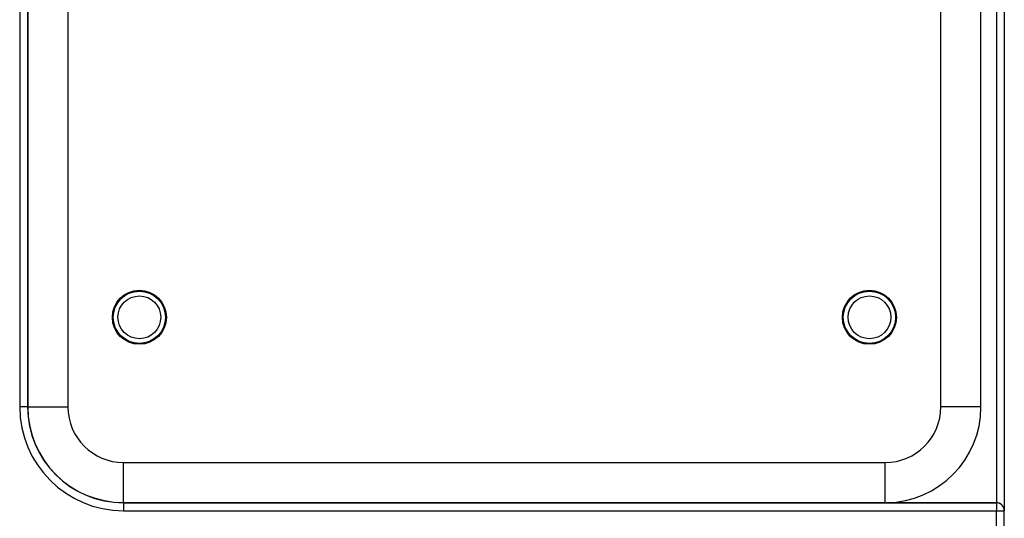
# Model space of a CAD drawing. Header units: inches. Extents: x -14 to 103, y 36 to 194.
# Tile 9 of 12: x 53 to 102, y 120 to 145. Entities that reach past the tile are written whole.
import ezdxf

# ---------------------------------------------------------------- set-up
doc = ezdxf.new("R2010")
doc.units = ezdxf.units.IN
doc.header["$MEASUREMENT"] = 0

# ---------------------------------------------------------------- blocks, each defined once
blk = doc.blocks.new('block 139')
at = {"color": 7, "lineweight": 25}
blk.add_lwpolyline([(53.138, 193.086), (53.138, 125.326)], dxfattribs=at)
blk = doc.blocks.new('block 140')
at = {"color": 7, "lineweight": 25}
blk.add_lwpolyline([(53.138, 125.326), (52.738, 125.326)], dxfattribs=at)
blk = doc.blocks.new('block 141')
at = {"color": 7, "lineweight": 25}
blk.add_lwpolyline([(52.738, 193.086), (52.738, 125.326)], dxfattribs=at)
blk = doc.blocks.new('block 159')
at = {"color": 7, "lineweight": 25}
blk.add_open_spline([(53.138, 125.326), (53.138, 122.657), (55.301, 120.494), (57.97, 120.494)], degree=3, dxfattribs=at)
blk = doc.blocks.new('block 160')
at = {"color": 7, "lineweight": 25}
blk.add_lwpolyline([(57.97, 120.494), (57.97, 120.094)], dxfattribs=at)
blk = doc.blocks.new('block 161')
at = {"color": 7, "lineweight": 25}
blk.add_open_spline([(52.738, 125.326), (52.738, 122.436), (55.08, 120.094), (57.97, 120.094)], degree=3, dxfattribs=at)
blk = doc.blocks.new('block 175')
at = {"color": 7, "lineweight": 25}
blk.add_lwpolyline([(57.97, 120.094), (101.97, 120.094)], dxfattribs=at)
blk = doc.blocks.new('block 176')
at = {"color": 7, "lineweight": 25}
blk.add_lwpolyline([(57.97, 120.494), (101.97, 120.494)], dxfattribs=at)
blk = doc.blocks.new('block 177')
at = {"color": 7, "lineweight": 25}
blk.add_lwpolyline([(101.97, 120.494), (101.97, 120.094)], dxfattribs=at)
blk = doc.blocks.new('block 194')
at = {"color": 7, "lineweight": 25}
blk.add_lwpolyline([(101.97, 119.326), (101.97, 120.094)], dxfattribs=at)
blk = doc.blocks.new('block 198')
at = {"color": 7, "lineweight": 25}
blk.add_lwpolyline([(101.97, 120.094), (102.37, 120.094)], dxfattribs=at)
blk = doc.blocks.new('block 199')
at = {"color": 7, "lineweight": 25}
blk.add_open_spline([(102.37, 120.094), (102.37, 120.314), (102.191, 120.494), (101.97, 120.494)], degree=3, dxfattribs=at)
blk = doc.blocks.new('block 200')
at = {"color": 7, "lineweight": 25}
blk.add_lwpolyline([(102.37, 119.322), (102.37, 120.094)], dxfattribs=at)
blk = doc.blocks.new('block 231')
at = {"color": 7, "lineweight": 25}
blk.add_lwpolyline([(53.146, 184.926), (53.146, 125.326)], dxfattribs=at)
blk = doc.blocks.new('block 232')
at = {"color": 7, "lineweight": 25}
blk.add_lwpolyline([(53.138, 125.326), (53.146, 125.326)], dxfattribs=at)
blk = doc.blocks.new('block 233')
at = {"color": 7, "lineweight": 25}
blk.add_lwpolyline([(57.97, 120.494), (57.97, 120.502)], dxfattribs=at)
blk = doc.blocks.new('block 234')
at = {"color": 7, "lineweight": 25}
blk.add_lwpolyline([(57.97, 120.502), (96.37, 120.502)], dxfattribs=at)
blk = doc.blocks.new('block 235')
at = {"color": 7, "lineweight": 25}
blk.add_lwpolyline([(96.424, 120.502), (101.97, 120.502)], dxfattribs=at)
blk = doc.blocks.new('block 236')
at = {"color": 7, "lineweight": 25}
blk.add_lwpolyline([(101.97, 120.502), (101.97, 120.494)], dxfattribs=at)
blk = doc.blocks.new('block 237')
at = {"color": 7, "lineweight": 25}
blk.add_open_spline([(53.146, 125.326), (53.146, 122.662), (55.306, 120.502), (57.97, 120.502)], degree=3, dxfattribs=at)
blk = doc.blocks.new('block 238')
at = {"color": 7, "lineweight": 25}
blk.add_lwpolyline([(102.37, 120.109), (102.37, 120.094)], dxfattribs=at)
blk = doc.blocks.new('block 239')
at = {"color": 7, "lineweight": 25}
blk.add_open_spline([(102.37, 120.109), (102.37, 120.326), (102.191, 120.502), (101.97, 120.502)], degree=3, dxfattribs=at)
blk = doc.blocks.new('block 256')
at = {"color": 7, "lineweight": 25}
blk.add_lwpolyline([(57.97, 120.502), (57.97, 122.526)], dxfattribs=at)
blk = doc.blocks.new('block 257')
at = {"color": 7, "lineweight": 25}
blk.add_lwpolyline([(57.97, 122.526), (96.37, 122.526)], dxfattribs=at)
blk = doc.blocks.new('block 258')
at = {"color": 7, "lineweight": 25}
blk.add_lwpolyline([(96.37, 120.502), (96.37, 122.526)], dxfattribs=at)
blk = doc.blocks.new('block 259')
at = {"color": 7, "lineweight": 25}
blk.add_lwpolyline([(101.97, 193.326), (101.97, 120.502)], dxfattribs=at)
blk = doc.blocks.new('block 260')
at = {"color": 7, "lineweight": 25}
blk.add_open_spline([(96.424, 120.502), (99.067, 120.532), (101.194, 122.683), (101.194, 125.326)], degree=3, dxfattribs=at)
blk = doc.blocks.new('block 261')
at = {"color": 7, "lineweight": 25}
blk.add_lwpolyline([(101.194, 125.326), (101.194, 184.926)], dxfattribs=at)
blk = doc.blocks.new('block 266')
at = {"color": 7, "lineweight": 25}
blk.add_open_spline([(96.37, 122.526), (97.917, 122.526), (99.17, 123.78), (99.17, 125.326)], degree=3, dxfattribs=at)
blk = doc.blocks.new('block 267')
at = {"color": 7, "lineweight": 25}
blk.add_lwpolyline([(101.194, 125.326), (100.061, 125.326), (99.17, 125.326)], dxfattribs=at)
blk = doc.blocks.new('block 271')
at = {"color": 7, "lineweight": 25}
blk.add_lwpolyline([(55.17, 184.926), (55.17, 125.326)], dxfattribs=at)
blk = doc.blocks.new('block 272')
at = {"color": 7, "lineweight": 25}
blk.add_lwpolyline([(53.146, 125.326), (55.17, 125.326)], dxfattribs=at)
blk = doc.blocks.new('block 277')
at = {"color": 7, "lineweight": 25}
blk.add_open_spline([(96.648, 129.846), (96.648, 130.441), (96.165, 130.924), (95.57, 130.924), (94.975, 130.924), (94.492, 130.441), (94.492, 129.846), (94.492, 129.25), (94.975, 128.768), (95.57, 128.768), (96.165, 128.768), (96.648, 129.25), (96.648, 129.846), (96.648, 129.846), (96.648, 129.846), (96.648, 129.846)], degree=3, knots=[0, 0, 0, 0, 1, 1, 1, 2, 2, 2, 3, 3, 3, 4, 4, 4, 5, 5, 5, 5], dxfattribs=at)
blk = doc.blocks.new('block 278')
at = {"color": 7, "lineweight": 25}
blk.add_open_spline([(59.848, 129.846), (59.848, 130.441), (59.365, 130.924), (58.77, 130.924), (58.175, 130.924), (57.692, 130.441), (57.692, 129.846), (57.692, 129.25), (58.175, 128.768), (58.77, 128.768), (59.365, 128.768), (59.848, 129.25), (59.848, 129.846), (59.848, 129.846), (59.848, 129.846), (59.848, 129.846)], degree=3, knots=[0, 0, 0, 0, 1, 1, 1, 2, 2, 2, 3, 3, 3, 4, 4, 4, 5, 5, 5, 5], dxfattribs=at)
blk = doc.blocks.new('block 279')
at = {"color": 7, "lineweight": 25}
blk.add_open_spline([(60.088, 129.846), (60.088, 130.574), (59.498, 131.163), (58.77, 131.163), (58.042, 131.163), (57.452, 130.574), (57.452, 129.846), (57.452, 129.118), (58.042, 128.528), (58.77, 128.528), (59.498, 128.528), (60.088, 129.118), (60.088, 129.846), (60.088, 129.846), (60.088, 129.846), (60.088, 129.846)], degree=3, knots=[0, 0, 0, 0, 1, 1, 1, 2, 2, 2, 3, 3, 3, 4, 4, 4, 5, 5, 5, 5], dxfattribs=at)
blk = doc.blocks.new('block 287')
at = {"color": 7, "lineweight": 25}
blk.add_open_spline([(96.888, 129.846), (96.888, 130.574), (96.298, 131.163), (95.57, 131.163), (94.842, 131.163), (94.252, 130.574), (94.252, 129.846), (94.252, 129.118), (94.842, 128.528), (95.57, 128.528), (96.298, 128.528), (96.888, 129.118), (96.888, 129.846), (96.888, 129.846), (96.888, 129.846), (96.888, 129.846)], degree=3, knots=[0, 0, 0, 0, 1, 1, 1, 2, 2, 2, 3, 3, 3, 4, 4, 4, 5, 5, 5, 5], dxfattribs=at)
blk = doc.blocks.new('block 298')
at = {"color": 7, "lineweight": 25}
blk.add_lwpolyline([(99.17, 125.326), (99.17, 184.926)], dxfattribs=at)
blk = doc.blocks.new('block 302')
at = {"color": 7, "lineweight": 25}
blk.add_lwpolyline([(102.37, 193.326), (102.37, 120.109)], dxfattribs=at)
blk = doc.blocks.new('block 303')
at = {"color": 7, "lineweight": 25}
blk.add_open_spline([(55.17, 125.326), (55.17, 123.78), (56.424, 122.526), (57.97, 122.526)], degree=3, dxfattribs=at)
blk = doc.blocks.new('block 306')
at = {"color": 7, "lineweight": 25}
blk.add_open_spline([(60.13, 129.846), (60.13, 130.597), (59.521, 131.206), (58.77, 131.206), (58.019, 131.206), (57.41, 130.597), (57.41, 129.846), (57.41, 129.095), (58.019, 128.486), (58.77, 128.486), (59.521, 128.486), (60.13, 129.095), (60.13, 129.846), (60.13, 129.846), (60.13, 129.846), (60.13, 129.846)], degree=3, knots=[0, 0, 0, 0, 1, 1, 1, 2, 2, 2, 3, 3, 3, 4, 4, 4, 5, 5, 5, 5], dxfattribs=at)
blk = doc.blocks.new('block 307')
at = {"color": 7, "lineweight": 25}
blk.add_open_spline([(96.93, 129.846), (96.93, 130.597), (96.321, 131.206), (95.57, 131.206), (94.819, 131.206), (94.21, 130.597), (94.21, 129.846), (94.21, 129.095), (94.819, 128.486), (95.57, 128.486), (96.321, 128.486), (96.93, 129.095), (96.93, 129.846), (96.93, 129.846), (96.93, 129.846), (96.93, 129.846)], degree=3, knots=[0, 0, 0, 0, 1, 1, 1, 2, 2, 2, 3, 3, 3, 4, 4, 4, 5, 5, 5, 5], dxfattribs=at)

msp = doc.modelspace()

# ---------------------------------------------------------------- block references
for name in ['block 141', 'block 139', 'block 259', 'block 302', 'block 231', 'block 271', 'block 298', 'block 261', 'block 306', 'block 279', 'block 307', 'block 287', 'block 278', 'block 277', 'block 140', 'block 161', 'block 159', 'block 232', 'block 237', 'block 272', 'block 303', 'block 266', 'block 260', 'block 267', 'block 256', 'block 257', 'block 258', 'block 233', 'block 234', 'block 160', 'block 176', 'block 235', 'block 236', 'block 239', 'block 177', 'block 199', 'block 175', 'block 194', 'block 198', 'block 238', 'block 200']:
    msp.add_blockref(name, (0, 0))

doc.saveas('drawing.dxf')
